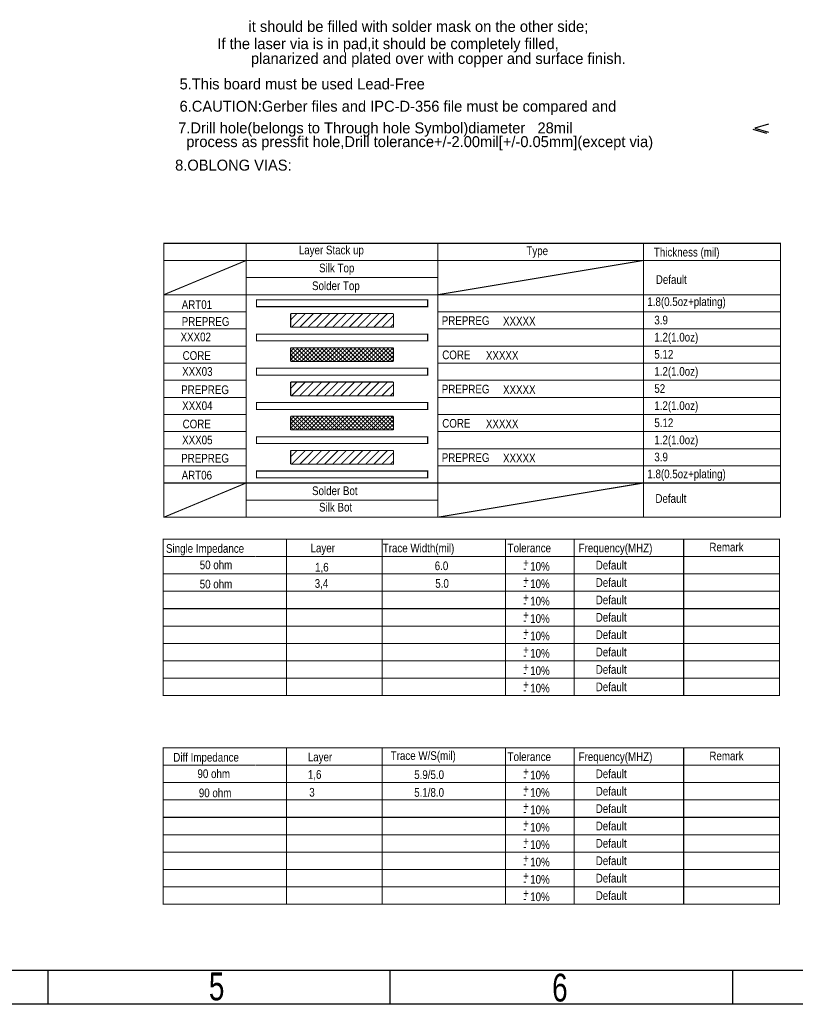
# Model space of a CAD drawing. Extents: x -19 to 391, y -43 to 244.
# Tile 12 of 34: x 182 to 295, y -43 to 101. Entities that reach past the tile are written whole.
import ezdxf

# ---------------------------------------------------------------- set-up
doc = ezdxf.new("R2010")
doc.units = 0
doc.layers.add('BOARD_GEOMETRY_DIMENSION', color=2, linetype='CONTINUOUS')
doc.layers.add('BOARD_GEOMETRY_SILKSCREEN_TOP', color=1, linetype='CONTINUOUS')

msp = doc.modelspace()

# ---------------------------------------------------------------- linework, layer by layer
at = {"layer": 'BOARD_GEOMETRY_DIMENSION'}
msp.add_lwpolyline([(-19.05, -43.18), (-19.05, 243.819934), (390.949942, 243.819934), (390.949942, -43.18)], close=True, dxfattribs=at)
for points in [[(291.13988, 85.3821), (289.139884, 84.781898), (291.13988, 84.18195)], [(290.939982, 83.982052), (288.939986, 84.582)], [(-14.05001, -38.179756), (385.949952, -38.179756)], [(185.950098, -38.179756), (185.950098, -43.18)], [(235.949998, -43.18), (235.949998, -38.179756)], [(285.949898, -43.18), (285.949898, -38.179756)]]:
    msp.add_lwpolyline(points, dxfattribs=at)
for points, const_width in [([(292.90391, 67.95897), (292.90391, 65.459102), (202.90409, 65.459102), (202.90409, 67.95897)], 0.150114), ([(216.403936, 58.709052), (241.403886, 58.709052), (241.403886, 59.70905), (216.403936, 59.70905)], 0.150114), ([(216.403936, 53.709062), (241.403886, 53.709062), (241.403886, 54.70906), (216.403936, 54.70906)], 0.150114), ([(216.403936, 48.709072), (241.403886, 48.709072), (241.403886, 49.70907), (216.403936, 49.70907)], 0.150114), ([(216.403936, 43.709082), (241.403886, 43.709082), (241.403886, 44.70908), (216.403936, 44.70908)], 0.150114), ([(216.403936, 38.709092), (241.403886, 38.709092), (241.403886, 39.70909), (216.403936, 39.70909)], 0.150114), ([(216.403936, 33.709102), (241.403886, 33.709102), (241.403886, 34.7091), (216.403936, 34.7091)], 0.150114), ([(202.90409, 27.95905), (292.90391, 27.95905), (292.90391, 32.95904), (202.90409, 32.95904)], 0.1524), ([(202.77709, 24.765), (292.77691, 24.765), (292.77691, 14.605), (202.77709, 14.605)], 0.151892), ([(202.77709, -5.715), (292.77691, -5.715), (292.77691, -15.875), (202.77709, -15.875)], 0.151892)]:
    msp.add_lwpolyline(points, close=True, dxfattribs=dict(at, const_width=const_width))
for points, const_width in [([(214.904066, 32.95904), (214.904066, 67.95897)], 0.1524), ([(242.90401, 32.95904), (242.90401, 67.95897)], 0.1524), ([(272.90395, 32.95904), (272.90395, 67.95897)], 0.1524), ([(202.90409, 32.95904), (202.90409, 65.459102)], 0.1524), ([(202.90409, 60.459112), (214.904066, 65.459102)], 0.1524), ([(242.90401, 60.459112), (272.90395, 65.459102)], 0.1524), ([(292.90391, 32.95904), (292.90391, 65.459102)], 0.1524), ([(214.904066, 62.95898), (242.90401, 62.95898)], 0.1524), ([(202.90409, 60.459112), (214.904066, 60.459112)], 0.150114), ([(214.904066, 60.459112), (242.90401, 60.459112)], 0.1524), ([(242.90401, 60.459112), (272.90395, 60.459112)], 0.1524), ([(272.90395, 60.459112), (292.90391, 60.459112)], 0.1524), ([(202.90409, 57.95899), (214.904066, 57.95899)], 0.150114), ([(221.403926, 55.709058), (236.403896, 55.709058), (236.403896, 57.709054)], 0.150114), ([(221.403926, 57.709054), (221.403926, 55.709058)], 0.150114), ([(221.403926, 57.709054), (236.403896, 57.709054)], 0.150114), ([(221.403926, 56.769), (222.323914, 57.698894)], 0.150114), ([(221.54388, 55.709058), (223.503998, 57.668922)], 0.150114), ([(222.74403, 55.709058), (224.714054, 57.688988)], 0.150114), ([(223.943926, 55.709058), (225.92411, 57.688988)], 0.150114), ([(225.144076, 55.709058), (227.124006, 57.688988)], 0.150114), ([(226.343972, 55.709058), (228.334062, 57.698894)], 0.150114), ([(227.544122, 55.709058), (229.513892, 57.679082)], 0.150114), ([(228.744018, 55.709058), (230.723948, 57.688988)], 0.150114), ([(229.943914, 55.709058), (231.913938, 57.679082)], 0.150114), ([(231.144064, 55.709058), (233.114088, 57.688988)], 0.150114), ([(232.34396, 55.709058), (234.313984, 57.679082)], 0.150114), ([(233.54411, 55.709058), (235.52404, 57.688988)], 0.150114), ([(242.90401, 57.95899), (272.90395, 57.95899)], 0.1524), ([(272.90395, 57.95899), (292.90391, 57.95899)], 0.1524), ([(234.744006, 55.709058), (236.403896, 57.368948)], 0.150114), ([(235.943902, 55.709058), (236.384084, 56.148986)], 0.150114), ([(202.90409, 55.459122), (214.904066, 55.459122)], 0.150114), ([(242.90401, 55.459122), (272.90395, 55.459122)], 0.1524), ([(272.90395, 55.459122), (292.90391, 55.459122)], 0.1524), ([(202.90409, 52.959), (214.904066, 52.959)], 0.150114), ([(221.403926, 52.16906), (221.94393, 52.709064)], 0.150114), ([(221.403926, 50.709068), (221.403926, 52.709064)], 0.150114), ([(221.403926, 51.569112), (222.543878, 52.709064)], 0.150114), ([(221.403926, 50.96891), (223.14408, 52.709064)], 0.150114), ([(236.403896, 52.709064), (221.403926, 52.709064)], 0.150114), ([(223.044004, 50.709068), (221.403926, 52.348892)], 0.150114), ([(222.444056, 50.709068), (221.403926, 51.748944)], 0.150114), ([(223.643952, 50.709068), (221.643956, 52.709064)], 0.150114), ([(221.744032, 50.709068), (223.744028, 52.709064)], 0.150114), ([(224.2439, 50.709068), (222.243904, 52.709064)], 0.150114), ([(222.34398, 50.709068), (224.343976, 52.709064)], 0.150114), ([(224.844102, 50.709068), (222.844106, 52.709064)], 0.150114), ([(222.943928, 50.709068), (224.943924, 52.709064)], 0.150114), ([(225.44405, 50.709068), (223.444054, 52.709064)], 0.150114), ([(223.543876, 50.709068), (225.544126, 52.709064)], 0.150114), ([(226.043998, 50.709068), (224.044002, 52.709064)], 0.150114), ([(224.144078, 50.709068), (226.144074, 52.709064)], 0.150114), ([(226.643946, 50.709068), (224.64395, 52.709064)], 0.150114), ([(224.744026, 50.709068), (226.744022, 52.709064)], 0.150114), ([(227.243894, 50.709068), (225.243898, 52.709064)], 0.150114), ([(225.343974, 50.709068), (227.34397, 52.709064)], 0.150114), ([(227.844096, 50.709068), (225.8441, 52.709064)], 0.150114), ([(225.943922, 50.709068), (227.943918, 52.709064)], 0.150114), ([(228.444044, 50.709068), (226.444048, 52.709064)], 0.150114), ([(226.544124, 50.709068), (228.54412, 52.709064)], 0.150114), ([(229.043992, 50.709068), (227.043996, 52.709064)], 0.150114), ([(227.144072, 50.709068), (229.144068, 52.709064)], 0.150114), ([(229.64394, 50.709068), (227.643944, 52.709064)], 0.150114), ([(227.74402, 50.709068), (229.744016, 52.709064)], 0.150114), ([(230.243888, 50.709068), (228.243892, 52.709064)], 0.150114), ([(228.343968, 50.709068), (230.343964, 52.709064)], 0.150114), ([(230.84409, 50.709068), (228.844094, 52.709064)], 0.150114), ([(228.943916, 50.709068), (230.943912, 52.709064)], 0.150114), ([(231.444038, 50.709068), (229.444042, 52.709064)], 0.150114), ([(229.544118, 50.709068), (231.544114, 52.709064)], 0.150114), ([(232.043986, 50.709068), (230.04399, 52.709064)], 0.150114), ([(230.144066, 50.709068), (232.144062, 52.709064)], 0.150114), ([(232.643934, 50.709068), (230.643938, 52.709064)], 0.150114), ([(230.744014, 50.709068), (232.74401, 52.709064)], 0.150114), ([(233.243882, 50.709068), (231.243886, 52.709064)], 0.150114), ([(231.343962, 50.709068), (233.343958, 52.709064)], 0.150114), ([(233.844084, 50.709068), (231.844088, 52.709064)], 0.150114), ([(231.94391, 50.709068), (233.943906, 52.709064)], 0.150114), ([(234.444032, 50.709068), (232.444036, 52.709064)], 0.150114), ([(232.544112, 50.709068), (234.544108, 52.709064)], 0.150114), ([(235.04398, 50.709068), (233.043984, 52.709064)], 0.150114), ([(233.14406, 50.709068), (235.144056, 52.709064)], 0.150114), ([(235.643928, 50.709068), (233.643932, 52.709064)], 0.150114), ([(233.744008, 50.709068), (235.744004, 52.709064)], 0.150114), ([(236.243876, 50.709068), (234.24388, 52.709064)], 0.150114), ([(234.343956, 50.709068), (236.343952, 52.709064)], 0.150114), ([(236.39399, 51.158902), (234.844082, 52.709064)], 0.150114), ([(234.943904, 50.709068), (236.403896, 52.16906)], 0.150114), ([(236.39399, 51.759104), (235.44403, 52.709064)], 0.150114), ([(236.403896, 52.348892), (236.043978, 52.709064)], 0.150114), ([(236.403896, 50.709068), (236.403896, 52.709064)], 0.150114), ([(242.90401, 52.959), (272.90395, 52.959)], 0.1524), ([(272.90395, 52.959), (292.90391, 52.959)], 0.1524), ([(202.90409, 50.458878), (214.904066, 50.458878)], 0.150114), ([(221.844108, 50.709068), (221.403926, 51.148996)], 0.150114), ([(236.403896, 50.709068), (221.403926, 50.709068)], 0.150114), ([(235.544106, 50.709068), (236.403896, 51.569112)], 0.150114), ([(236.144054, 50.709068), (236.384084, 50.959004)], 0.150114), ([(242.90401, 50.458878), (272.90395, 50.458878)], 0.1524), ([(272.90395, 50.458878), (292.90391, 50.458878)], 0.1524), ([(202.90409, 47.95901), (214.904066, 47.95901)], 0.150114), ([(221.403926, 45.709078), (236.403896, 45.709078), (236.403896, 47.709074)], 0.150114), ([(221.403926, 47.709074), (221.403926, 45.709078)], 0.150114), ([(221.403926, 47.709074), (236.403896, 47.709074)], 0.150114), ([(221.403926, 46.76902), (222.323914, 47.698914)], 0.150114), ([(221.54388, 45.709078), (223.503998, 47.668942)], 0.150114), ([(222.74403, 45.709078), (224.714054, 47.689008)], 0.150114), ([(223.943926, 45.709078), (225.92411, 47.689008)], 0.150114), ([(225.144076, 45.709078), (227.124006, 47.689008)], 0.150114), ([(226.343972, 45.709078), (228.334062, 47.698914)], 0.150114), ([(227.544122, 45.709078), (229.513892, 47.679102)], 0.150114), ([(228.744018, 45.709078), (230.723948, 47.689008)], 0.150114), ([(229.943914, 45.709078), (231.913938, 47.679102)], 0.150114), ([(231.144064, 45.709078), (233.114088, 47.689008)], 0.150114), ([(232.34396, 45.709078), (234.313984, 47.679102)], 0.150114), ([(233.54411, 45.709078), (235.52404, 47.689008)], 0.150114), ([(242.90401, 47.95901), (272.90395, 47.95901)], 0.1524), ([(272.90395, 47.95901), (292.90391, 47.95901)], 0.1524), ([(234.744006, 45.709078), (236.403896, 47.368968)], 0.150114), ([(235.943902, 45.709078), (236.384084, 46.149006)], 0.150114), ([(202.90409, 45.458888), (214.904066, 45.458888)], 0.150114), ([(242.90401, 45.458888), (272.90395, 45.458888)], 0.1524), ([(272.90395, 45.458888), (292.90391, 45.458888)], 0.1524), ([(202.90409, 42.95902), (214.904066, 42.95902)], 0.150114), ([(236.403896, 42.709084), (221.403926, 42.709084)], 0.150114), ([(221.403926, 40.96893), (223.14408, 42.709084)], 0.150114), ([(221.403926, 41.568878), (222.543878, 42.709084)], 0.150114), ([(221.403926, 40.709088), (221.403926, 42.709084)], 0.150114), ([(221.403926, 42.16908), (221.94393, 42.709084)], 0.150114), ([(223.044004, 40.709088), (221.403926, 42.348912)], 0.150114), ([(222.444056, 40.709088), (221.403926, 41.748964)], 0.150114), ([(223.643952, 40.709088), (221.643956, 42.709084)], 0.150114), ([(221.744032, 40.709088), (223.744028, 42.709084)], 0.150114), ([(224.2439, 40.709088), (222.243904, 42.709084)], 0.150114), ([(222.34398, 40.709088), (224.343976, 42.709084)], 0.150114), ([(224.844102, 40.709088), (222.844106, 42.709084)], 0.150114), ([(222.943928, 40.709088), (224.943924, 42.709084)], 0.150114), ([(225.44405, 40.709088), (223.444054, 42.709084)], 0.150114), ([(223.543876, 40.709088), (225.544126, 42.709084)], 0.150114), ([(226.043998, 40.709088), (224.044002, 42.709084)], 0.150114), ([(224.144078, 40.709088), (226.144074, 42.709084)], 0.150114), ([(226.643946, 40.709088), (224.64395, 42.709084)], 0.150114), ([(224.744026, 40.709088), (226.744022, 42.709084)], 0.150114), ([(227.243894, 40.709088), (225.243898, 42.709084)], 0.150114), ([(225.343974, 40.709088), (227.34397, 42.709084)], 0.150114), ([(227.844096, 40.709088), (225.8441, 42.709084)], 0.150114), ([(225.943922, 40.709088), (227.943918, 42.709084)], 0.150114), ([(228.444044, 40.709088), (226.444048, 42.709084)], 0.150114), ([(226.544124, 40.709088), (228.54412, 42.709084)], 0.150114), ([(229.043992, 40.709088), (227.043996, 42.709084)], 0.150114), ([(227.144072, 40.709088), (229.144068, 42.709084)], 0.150114), ([(229.64394, 40.709088), (227.643944, 42.709084)], 0.150114), ([(227.74402, 40.709088), (229.744016, 42.709084)], 0.150114), ([(230.243888, 40.709088), (228.243892, 42.709084)], 0.150114), ([(228.343968, 40.709088), (230.343964, 42.709084)], 0.150114), ([(230.84409, 40.709088), (228.844094, 42.709084)], 0.150114), ([(228.943916, 40.709088), (230.943912, 42.709084)], 0.150114), ([(231.444038, 40.709088), (229.444042, 42.709084)], 0.150114), ([(229.544118, 40.709088), (231.544114, 42.709084)], 0.150114), ([(232.043986, 40.709088), (230.04399, 42.709084)], 0.150114), ([(230.144066, 40.709088), (232.144062, 42.709084)], 0.150114), ([(232.643934, 40.709088), (230.643938, 42.709084)], 0.150114), ([(230.744014, 40.709088), (232.74401, 42.709084)], 0.150114), ([(233.243882, 40.709088), (231.243886, 42.709084)], 0.150114), ([(231.343962, 40.709088), (233.343958, 42.709084)], 0.150114), ([(233.844084, 40.709088), (231.844088, 42.709084)], 0.150114), ([(231.94391, 40.709088), (233.943906, 42.709084)], 0.150114), ([(234.444032, 40.709088), (232.444036, 42.709084)], 0.150114), ([(232.544112, 40.709088), (234.544108, 42.709084)], 0.150114), ([(235.04398, 40.709088), (233.043984, 42.709084)], 0.150114), ([(233.14406, 40.709088), (235.144056, 42.709084)], 0.150114), ([(235.643928, 40.709088), (233.643932, 42.709084)], 0.150114), ([(233.744008, 40.709088), (235.744004, 42.709084)], 0.150114), ([(236.243876, 40.709088), (234.24388, 42.709084)], 0.150114), ([(234.343956, 40.709088), (236.343952, 42.709084)], 0.150114), ([(236.39399, 41.158922), (234.844082, 42.709084)], 0.150114), ([(234.943904, 40.709088), (236.403896, 42.16908)], 0.150114), ([(236.39399, 41.759124), (235.44403, 42.709084)], 0.150114), ([(236.403896, 42.348912), (236.043978, 42.709084)], 0.150114), ([(236.403896, 40.709088), (236.403896, 42.709084)], 0.150114), ([(242.90401, 42.95902), (272.90395, 42.95902)], 0.1524), ([(272.90395, 42.95902), (292.90391, 42.95902)], 0.1524), ([(202.90409, 40.458898), (214.904066, 40.458898)], 0.150114), ([(221.844108, 40.709088), (221.403926, 41.149016)], 0.150114), ([(236.403896, 40.709088), (221.403926, 40.709088)], 0.150114), ([(235.544106, 40.709088), (236.403896, 41.568878)], 0.150114), ([(236.144054, 40.709088), (236.384084, 40.959024)], 0.150114), ([(242.90401, 40.458898), (272.90395, 40.458898)], 0.1524), ([(272.90395, 40.458898), (292.90391, 40.458898)], 0.1524), ([(202.90409, 37.95903), (214.904066, 37.95903)], 0.150114), ([(221.403926, 37.709094), (221.403926, 35.709098)], 0.150114), ([(221.403926, 35.709098), (236.403896, 35.709098), (236.403896, 37.709094)], 0.150114), ([(221.403926, 37.709094), (236.403896, 37.709094)], 0.150114), ([(221.403926, 36.76904), (222.323914, 37.698934)], 0.150114), ([(221.54388, 35.709098), (223.503998, 37.668962)], 0.150114), ([(222.74403, 35.709098), (224.714054, 37.689028)], 0.150114), ([(223.943926, 35.709098), (225.92411, 37.689028)], 0.150114), ([(225.144076, 35.709098), (227.124006, 37.689028)], 0.150114), ([(226.343972, 35.709098), (228.334062, 37.698934)], 0.150114), ([(227.544122, 35.709098), (229.513892, 37.679122)], 0.150114), ([(228.744018, 35.709098), (230.723948, 37.689028)], 0.150114), ([(229.943914, 35.709098), (231.913938, 37.679122)], 0.150114), ([(231.144064, 35.709098), (233.114088, 37.689028)], 0.150114), ([(232.34396, 35.709098), (234.313984, 37.679122)], 0.150114), ([(233.54411, 35.709098), (235.52404, 37.689028)], 0.150114), ([(234.744006, 35.709098), (236.403896, 37.368988)], 0.150114), ([(242.90401, 37.95903), (272.90395, 37.95903)], 0.1524), ([(272.90395, 37.95903), (292.90391, 37.95903)], 0.1524), ([(235.943902, 35.709098), (236.384084, 36.149026)], 0.150114), ([(202.90409, 35.458908), (214.904066, 35.458908)], 0.150114), ([(242.90401, 35.458908), (272.90395, 35.458908)], 0.1524), ([(272.90395, 35.458908), (292.90391, 35.458908)], 0.1524), ([(202.90409, 27.95905), (214.904066, 32.95904)], 0.1524), ([(214.904066, 27.95905), (214.904066, 32.95904)], 0.1524), ([(242.90401, 27.95905), (242.90401, 32.95904)], 0.1524), ([(242.90401, 27.95905), (272.90395, 32.95904)], 0.1524), ([(272.90395, 27.95905), (272.90395, 32.95904)], 0.1524), ([(214.904066, 30.458918), (242.90401, 30.458918)], 0.1524), ([(220.777054, 24.765), (220.777054, 14.65072)], 0.151892), ([(234.777026, 24.765), (234.777026, 14.65072)], 0.151892), ([(252.77699, 24.765), (252.77699, 14.65072)], 0.151892), ([(262.77697, 24.765), (262.77697, 14.65072)], 0.151892), ([(278.776938, 24.765), (278.776938, 14.65072)], 0.151892), ([(216.313004, 22.225), (202.77709, 22.225)], 0.151892), ([(216.367106, 22.225), (292.77691, 22.225)], 0.151892), ([(202.77709, 19.685), (292.77691, 19.685)], 0.151892), ([(202.77709, 17.145), (292.77691, 17.145)], 0.151892), ([(292.77691, 14.605), (292.77691, 12.065), (202.77709, 12.065), (202.77709, 14.605)], 0.151892), ([(220.777054, 14.65072), (220.777054, 12.065)], 0.151892), ([(234.777026, 14.65072), (234.777026, 12.065)], 0.151892), ([(252.77699, 14.605), (252.77699, 12.065)], 0.151892), ([(262.77697, 14.65072), (262.77697, 12.065)], 0.151892), ([(278.776938, 14.65072), (278.776938, 12.065)], 0.151892), ([(292.77691, 12.065), (292.77691, 9.525), (202.77709, 9.525), (202.77709, 12.065)], 0.151892), ([(220.777054, 12.11072), (220.777054, 9.525)], 0.151892), ([(234.777026, 12.11072), (234.777026, 9.525)], 0.151892), ([(252.77699, 12.065), (252.77699, 9.525)], 0.151892), ([(262.77697, 12.11072), (262.77697, 9.525)], 0.151892), ([(278.776938, 12.11072), (278.776938, 9.525)], 0.151892), ([(292.77691, 9.525), (292.77691, 6.985), (202.77709, 6.985), (202.77709, 9.525)], 0.151892), ([(220.777054, 9.57072), (220.777054, 6.985)], 0.151892), ([(234.777026, 9.57072), (234.777026, 6.985)], 0.151892), ([(252.77699, 9.525), (252.77699, 6.985)], 0.151892), ([(262.77697, 9.57072), (262.77697, 6.985)], 0.151892), ([(278.776938, 9.57072), (278.776938, 6.985)], 0.151892), ([(292.77691, 6.985), (292.77691, 4.445), (202.77709, 4.445), (202.77709, 6.985)], 0.151892), ([(220.777054, 7.03072), (220.777054, 4.445)], 0.151892), ([(234.777026, 7.03072), (234.777026, 4.445)], 0.151892), ([(252.77699, 6.985), (252.77699, 4.445)], 0.151892), ([(262.77697, 7.03072), (262.77697, 4.445)], 0.151892), ([(278.776938, 7.03072), (278.776938, 4.445)], 0.151892), ([(292.77691, 4.445), (292.77691, 1.905), (202.77709, 1.905), (202.77709, 4.445)], 0.151892), ([(220.777054, 4.49072), (220.777054, 1.905)], 0.151892), ([(234.777026, 4.49072), (234.777026, 1.905)], 0.151892), ([(252.77699, 4.445), (252.77699, 1.905)], 0.151892), ([(262.77697, 4.49072), (262.77697, 1.905)], 0.151892), ([(278.776938, 4.49072), (278.776938, 1.905)], 0.151892), ([(220.777054, -5.715), (220.777054, -15.869158)], 0.151892), ([(234.777026, -5.715), (234.777026, -15.869158)], 0.151892), ([(252.77699, -5.715), (252.77699, -15.869158)], 0.151892), ([(262.77697, -5.715), (262.77697, -15.869158)], 0.151892), ([(278.776938, -5.715), (278.776938, -15.869158)], 0.151892), ([(216.313004, -8.255), (202.77709, -8.255)], 0.151892), ([(216.367106, -8.255), (292.77691, -8.255)], 0.151892), ([(202.77709, -10.795), (292.77691, -10.795)], 0.151892), ([(202.77709, -13.335), (292.77691, -13.335)], 0.151892), ([(292.77691, -15.875), (292.77691, -18.415), (202.77709, -18.415), (202.77709, -15.875)], 0.151892), ([(220.777054, -15.869158), (220.777054, -18.415)], 0.151892), ([(234.777026, -15.875), (234.777026, -18.415)], 0.151892), ([(252.77699, -15.869158), (252.77699, -18.415)], 0.151892), ([(262.77697, -15.869158), (262.77697, -18.415)], 0.151892), ([(278.776938, -15.869158), (278.776938, -18.415)], 0.151892), ([(292.77691, -18.415), (292.77691, -20.955), (202.77709, -20.955), (202.77709, -18.415)], 0.151892), ([(220.777054, -18.409158), (220.777054, -20.955)], 0.151892), ([(234.777026, -18.415), (234.777026, -20.955)], 0.151892), ([(252.77699, -18.409158), (252.77699, -20.955)], 0.151892), ([(262.77697, -18.409158), (262.77697, -20.955)], 0.151892), ([(278.776938, -18.409158), (278.776938, -20.955)], 0.151892), ([(292.77691, -20.955), (292.77691, -23.495), (202.77709, -23.495), (202.77709, -20.955)], 0.151892), ([(220.777054, -20.949158), (220.777054, -23.495)], 0.151892), ([(234.777026, -20.955), (234.777026, -23.495)], 0.151892), ([(252.77699, -20.949158), (252.77699, -23.495)], 0.151892), ([(262.77697, -20.949158), (262.77697, -23.495)], 0.151892), ([(278.776938, -20.949158), (278.776938, -23.495)], 0.151892), ([(292.77691, -23.495), (292.77691, -26.035), (202.77709, -26.035), (202.77709, -23.495)], 0.151892), ([(220.777054, -23.489158), (220.777054, -26.035)], 0.151892), ([(234.777026, -23.495), (234.777026, -26.035)], 0.151892), ([(252.77699, -23.489158), (252.77699, -26.035)], 0.151892), ([(262.77697, -23.489158), (262.77697, -26.035)], 0.151892), ([(278.776938, -23.489158), (278.776938, -26.035)], 0.151892), ([(292.77691, -26.035), (292.77691, -28.575), (202.77709, -28.575), (202.77709, -26.035)], 0.151892), ([(220.777054, -26.029158), (220.777054, -28.575)], 0.151892), ([(234.777026, -26.035), (234.777026, -28.575)], 0.151892), ([(252.77699, -26.029158), (252.77699, -28.575)], 0.151892), ([(262.77697, -26.029158), (262.77697, -28.575)], 0.151892), ([(278.776938, -26.029158), (278.776938, -28.575)], 0.151892)]:
    msp.add_lwpolyline(points, dxfattribs=dict(at, const_width=const_width))
at = {"layer": 'BOARD_GEOMETRY_SILKSCREEN_TOP'}
msp.add_lwpolyline([(-19.05, -43.18), (-19.05, 243.819934), (390.949942, 243.819934), (390.949942, -43.18)], close=True, dxfattribs=at)
for points in [[(-14.05001, -38.179756), (385.949952, -38.179756)], [(185.950098, -38.179756), (185.950098, -43.18)], [(235.949998, -43.18), (235.949998, -38.179756)], [(285.949898, -43.18), (285.949898, -38.179756)]]:
    msp.add_lwpolyline(points, dxfattribs=at)

# ---------------------------------------------------------------- texts
at = {"layer": 'BOARD_GEOMETRY_DIMENSION'}
for s, p in [('it should be filled with solder mask on the other side;', (215.250014, 98.842068)), ('If the laser via is in pad,it should be completely filled,', (210.710018, 96.32188)), ('planarized and plated over with copper and surface finish.', (215.609932, 94.162118)), ('5.This board must be used Lead-Free', (205.19009, 90.442034)), ('6.CAUTION:Gerber files and IPC-D-356 file must be compared and', (205.19009, 87.181944)), ('7.Drill hole(belongs to Through hole Symbol)diameter   28mil', (204.983334, 84.018882)), ('  process as pressfit hole,Drill tolerance+/-2.00mil[+/-0.05mm](except via)', (204.983334, 82.012282)), ('8.OBLONG VIAS:', (204.540104, 78.582012))]:
    msp.add_text(s, height=1.6002, dxfattribs=at).set_placement(p)
for s, height, width, p in [('Layer Stack up', 1.27, 0.8388, (222.593916, 66.349118)), ('Type', 1.27, 0.8388, (255.814068, 66.23558)), ('Thickness (mil)', 1.27, 0.8388, (274.428966, 66.035682)), ('Silk Top', 1.27, 0.8388, (225.554032, 63.729108)), ('Default', 1.27, 0.8388, (274.708874, 62.03569)), ('Solder Top', 1.27, 0.8388, (224.524062, 61.12891)), ('ART01', 1.27, 0.8388, (205.504034, 58.379106)), ('1.8(0.5oz+plating)', 1.27, 0.8388, (273.473926, 58.798968)), ('PREPREG', 1.27, 0.8388, (205.504034, 55.908956)), ('PREPREG', 1.27, 0.8388, (243.46408, 56.035702)), ('XXXXX', 1.27, 0.8388, (252.404118, 55.958994)), ('3.9', 1.27, 0.8388, (274.49399, 56.119014)), ('XXX02', 1.27, 0.8388, (205.334108, 53.649118)), ('1.2(1.0oz)', 1.27, 0.8388, (274.49399, 53.618892)), ('CORE', 1.27, 0.8388, (205.634082, 50.938938)), ('CORE', 1.27, 0.8388, (243.53393, 51.035712)), ('XXXXX', 1.27, 0.8388, (249.903996, 50.959004)), ('5.12', 1.27, 0.8388, (274.49399, 51.119024)), ('XXX03', 1.27, 0.8388, (205.563978, 48.608996)), ('1.2(1.0oz)', 1.27, 0.8388, (274.49399, 48.618902)), ('PREPREG', 1.27, 0.8388, (205.424024, 45.938948)), ('PREPREG', 1.27, 0.8388, (243.46408, 46.035722)), ('XXXXX', 1.27, 0.8388, (252.404118, 45.959014)), ('52', 1.27, 0.8388, (274.49399, 46.119034)), ('XXX04', 1.27, 0.8388, (205.563978, 43.609006)), ('1.2(1.0oz)', 1.27, 0.8388, (274.49399, 43.618912)), ('CORE', 1.27, 0.8388, (205.634082, 40.938958)), ('CORE', 1.27, 0.8388, (243.53393, 41.035478)), ('XXXXX', 1.27, 0.8388, (249.903996, 40.959024)), ('5.12', 1.27, 0.8388, (274.49399, 41.119044)), ('XXX05', 1.27, 0.8388, (205.563978, 38.609016)), ('1.2(1.0oz)', 1.27, 0.8388, (274.49399, 38.618922)), ('3.9', 1.27, 0.8388, (274.49399, 36.119054)), ('PREPREG', 1.27, 0.8388, (205.424024, 35.938968)), ('PREPREG', 1.27, 0.8388, (243.46408, 36.035488)), ('XXXXX', 1.27, 0.8388, (252.404118, 35.959034)), ('ART06', 1.27, 0.8388, (205.493874, 33.469072)), ('1.8(0.5oz+plating)', 1.27, 0.8388, (273.473926, 33.648904)), ('Solder Bot', 1.27, 0.8388, (224.524062, 31.188914)), ('Default', 1.27, 0.8388, (274.65401, 30.059122)), ('Silk Bot', 1.27, 0.8388, (225.554032, 28.789122)), ('Single Impedance', 1.27, 0.8388, (203.205334, 22.761702)), ('Layer', 1.27, 0.8388, (224.305368, 22.827488)), ('Trace Width(mil)', 1.27, 0.8388, (234.846622, 22.827488)), ('Tolerance', 1.27, 0.8388, (253.074932, 22.827488)), ('Frequency(MHZ)', 1.27, 0.8388, (263.444482, 22.827488)), ('Remark', 1.27, 0.8388, (282.531312, 22.9616)), ('50 ohm', 1.27, 0.8388, (208.13141, 20.361656)), ('+', 1.27, 0.8388, (255.35509, 20.655026)), ('Default', 1.27, 0.8388, (265.940032, 20.32762)), ('1,6', 1.27, 0.8388, (224.970594, 20.027392)), ('6.0', 1.27, 0.8388, (242.435634, 20.227544)), ('-', 1.27, 0.8388, (255.35509, 19.893026)), ('10%', 1.27, 0.8388, (256.37109, 20.147026)), ('50 ohm', 1.27, 0.8388, (208.13141, 17.561814)), ('3,4', 1.27, 0.8388, (224.91827, 17.650714)), ('5.0', 1.27, 0.8388, (242.518184, 17.650714)), ('+', 1.27, 0.8388, (255.35509, 18.115026)), ('10%', 1.27, 0.8388, (256.37109, 17.607026)), ('Default', 1.27, 0.8388, (265.940032, 17.78762)), ('-', 1.27, 0.8388, (255.35509, 17.353026)), ('+', 1.27, 0.8388, (255.35509, 15.575026)), ('10%', 1.27, 0.8388, (256.37109, 15.067026)), ('Default', 1.27, 0.8388, (265.940032, 15.24762)), ('-', 1.27, 0.8388, (255.35509, 14.813026)), ('+', 1.27, 0.8388, (255.35509, 13.035026)), ('10%', 1.27, 0.8388, (256.37109, 12.527026)), ('Default', 1.27, 0.8388, (265.940032, 12.70762)), ('+', 1.27, 0.8388, (255.35509, 10.495026)), ('-', 1.27, 0.8388, (255.35509, 12.273026)), ('Default', 1.27, 0.8388, (265.940032, 10.16762)), ('-', 1.27, 0.8388, (255.35509, 9.733026)), ('10%', 1.27, 0.8388, (256.37109, 9.987026)), ('+', 1.27, 0.8388, (255.35509, 7.955026)), ('10%', 1.27, 0.8388, (256.37109, 7.447026)), ('Default', 1.27, 0.8388, (265.940032, 7.62762)), ('-', 1.27, 0.8388, (255.35509, 7.193026)), ('+', 1.27, 0.8388, (255.35509, 5.415026)), ('10%', 1.27, 0.8388, (256.37109, 4.907026)), ('Default', 1.27, 0.8388, (265.940032, 5.08762)), ('-', 1.27, 0.8388, (255.35509, 4.653026)), ('+', 1.27, 0.8388, (255.35509, 2.875026)), ('10%', 1.27, 0.8388, (256.37109, 2.367026)), ('Default', 1.27, 0.8388, (265.940032, 2.54762)), ('-', 1.27, 0.8388, (255.35509, 2.113026)), ('Diff Impedance', 1.27, 0.8388, (204.27061, -7.738364)), ('Layer', 1.27, 0.8388, (223.905318, -7.69239)), ('Trace W/S(mil)', 1.27, 0.8388, (236.011974, -7.492492)), ('Tolerance', 1.27, 0.8388, (253.074932, -7.652512)), ('Frequency(MHZ)', 1.27, 0.8388, (263.444482, -7.652512)), ('Remark', 1.27, 0.8388, (282.531312, -7.538466)), ('90 ohm', 1.27, 0.8388, (207.798924, -10.13841)), ('1,6', 1.27, 0.8388, (223.918272, -10.249154)), ('5.9/5.0', 1.27, 0.8388, (239.440212, -10.272522)), ('+', 1.27, 0.8388, (255.35509, -9.824974)), ('-', 1.27, 0.8388, (255.35509, -10.586974)), ('10%', 1.27, 0.8388, (256.37109, -10.332974)), ('Default', 1.27, 0.8388, (265.940032, -10.15238)), ('5.1/8.0', 1.27, 0.8388, (239.440212, -12.872466)), ('+', 1.27, 0.8388, (255.35509, -12.364974)), ('Default', 1.27, 0.8388, (265.940032, -12.69238)), ('90 ohm', 1.27, 0.8388, (207.998822, -12.938506)), ('3', 1.27, 0.8388, (224.118424, -12.849098)), ('-', 1.27, 0.8388, (255.35509, -13.126974)), ('10%', 1.27, 0.8388, (256.37109, -12.872974)), ('+', 1.27, 0.8388, (255.35509, -14.904974)), ('10%', 1.27, 0.8388, (256.37109, -15.412974)), ('Default', 1.27, 0.8388, (265.940032, -15.23238)), ('-', 1.27, 0.8388, (255.35509, -15.666974)), ('+', 1.27, 0.8388, (255.35509, -17.444974)), ('10%', 1.27, 0.8388, (256.37109, -17.952974)), ('Default', 1.27, 0.8388, (265.940032, -17.77238)), ('-', 1.27, 0.8388, (255.35509, -18.206974)), ('+', 1.27, 0.8388, (255.35509, -19.984974)), ('10%', 1.27, 0.8388, (256.37109, -20.492974)), ('Default', 1.27, 0.8388, (265.940032, -20.31238)), ('+', 1.27, 0.8388, (255.35509, -22.524974)), ('-', 1.27, 0.8388, (255.35509, -20.746974)), ('Default', 1.27, 0.8388, (265.940032, -22.85238)), ('-', 1.27, 0.8388, (255.35509, -23.286974)), ('10%', 1.27, 0.8388, (256.37109, -23.032974)), ('+', 1.27, 0.8388, (255.35509, -25.064974)), ('10%', 1.27, 0.8388, (256.37109, -25.572974)), ('Default', 1.27, 0.8388, (265.940032, -25.39238)), ('-', 1.27, 0.8388, (255.35509, -25.826974)), ('+', 1.27, 0.8388, (255.35509, -27.604974)), ('10%', 1.27, 0.8388, (256.37109, -28.112974)), ('Default', 1.27, 0.8388, (265.940032, -27.93238)), ('-', 1.27, 0.8388, (255.35509, -28.366974)), ('5', 4.064, 0.75, (209.467196, -42.596816)), ('6', 4.064, 0.75, (259.570474, -42.76979))]:
    msp.add_text(s, height=height, dxfattribs=dict(at, width=width)).set_placement(p)
at = {"layer": 'BOARD_GEOMETRY_SILKSCREEN_TOP', "width": 0.75}
for s, p in [('5', (209.467196, -42.596816)), ('6', (259.570474, -42.76979))]:
    msp.add_text(s, height=4.064, dxfattribs=at).set_placement(p)

doc.saveas('drawing.dxf')
